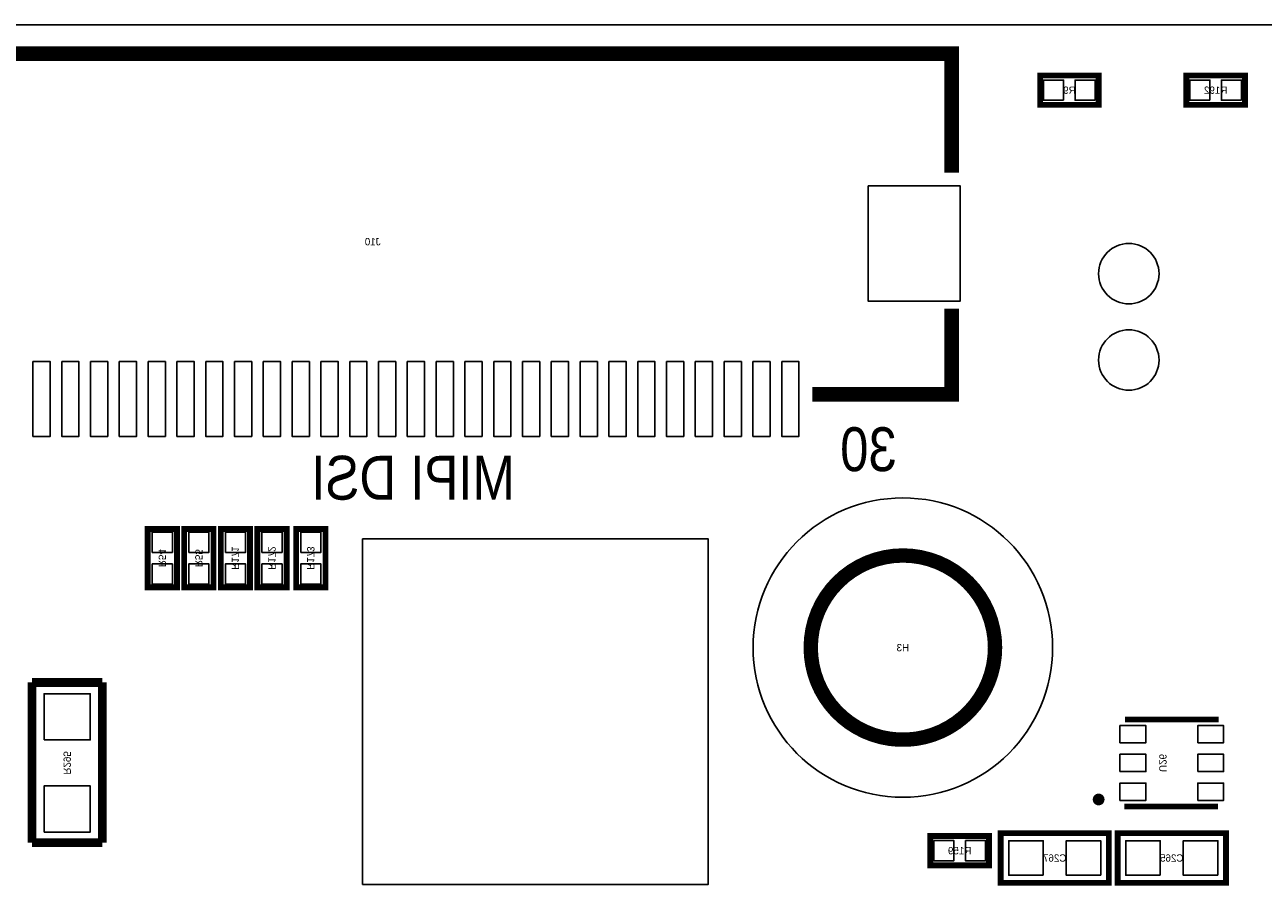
# Model space of a CAD drawing. Extents: x -7 to 92, y 0 to 100.
# Tile 10 of 16: x 31 to 53, y 41 to 56. Entities that reach past the tile are written whole.
import ezdxf
from ezdxf.enums import TextEntityAlignment as Align

# ---------------------------------------------------------------- set-up
doc = ezdxf.new("R2010")
doc.units = 0
for name, color, linetype in [('BG_OUTLINE', 12, 'CONTINUOUS'), ('BG_SILKSCREEN_BOTTOM', 150, 'CONTINUOUS'), ('PG_SILKSCREEN_BOTTOM', 150, 'CONTINUOUS'), ('PIN_BOTTOM', 200, 'CONTINUOUS'), ('RD_SILKSCREEN_BOTTOM', 150, 'CONTINUOUS')]:
    doc.layers.add(name, color=color, linetype=linetype)

msp = doc.modelspace()

# ---------------------------------------------------------------- linework, layer by layer
at = {"layer": 'BG_OUTLINE'}
msp.add_lwpolyline([(0, 1.500124), (0, 54.500018, -0.414227), (1.500124, 55.999888), (15.999968, 55.999888, -0.414241), (16.999966, 54.99989), (16.999966, 52.500022, 0.414244), (18.50009, 50.999898, 0.414204), (19.99996, 52.500022), (19.99996, 54.99989, -0.414226), (20.999958, 55.999888), (21.3614, 55.999888), (83.49996, 55.999888, -0.414216), (85.000084, 54.500018), (85.000084, 1.500124, -0.414251), (83.49996, 0), (1.500124, 0, -0.414262)], format="xyb", close=True, dxfattribs=at)
at = {"layer": 'BG_SILKSCREEN_BOTTOM'}
msp.add_lwpolyline([(36.878006, 47.068994), (36.878006, 41.069006), (42.877994, 41.069006), (42.877994, 47.068994)], close=True, dxfattribs=at)
at = {"layer": 'PG_SILKSCREEN_BOTTOM'}
for points, const_width in [([(47.1043, 53.431186), (47.1043, 55.500016), (27.01417, 55.500016), (27.004264, 55.49011), (27.004264, 55.489856), (27.004264, 53.431186)], 0.254), ([(49.657, 54.61), (48.641, 54.61), (48.641, 55.118), (49.657, 55.118), (49.657, 54.61)], 0.1016), ([(52.197, 54.61), (51.181, 54.61), (51.181, 55.118), (52.197, 55.118), (52.197, 54.61)], 0.1016), ([(44.685458, 49.580038), (47.1043, 49.580038), (47.1043, 51.068986)], 0.254), ([(33.147, 46.228), (33.147, 47.244), (33.655, 47.244), (33.655, 46.228), (33.147, 46.228)], 0.1016), ([(33.782, 46.228), (33.782, 47.244), (34.29, 47.244), (34.29, 46.228), (33.782, 46.228)], 0.1016), ([(34.417, 46.228), (34.417, 47.244), (34.925, 47.244), (34.925, 46.228), (34.417, 46.228)], 0.1016), ([(35.052, 46.228), (35.052, 47.244), (35.56, 47.244), (35.56, 46.228), (35.052, 46.228)], 0.1016), ([(35.725354, 46.228), (35.725354, 47.244), (36.233354, 47.244), (36.233354, 46.228), (35.725354, 46.228)], 0.1016), ([(32.3596, 44.577), (31.1404, 44.577)], 0.1524), ([(31.1404, 44.577), (31.1404, 41.7957)], 0.1524), ([(32.3596, 41.7957), (32.3596, 44.577)], 0.1524), ([(51.739038, 43.93311), (50.116486, 43.93311)], 0.100076), ([(51.728116, 42.424604), (50.105564, 42.424604)], 0.100076), ([(46.736, 41.91), (47.752, 41.91), (47.752, 41.402), (46.736, 41.402), (46.736, 41.91)], 0.1016), ([(49.8348, 41.9608), (47.9552, 41.9608), (47.9552, 41.0972), (49.8348, 41.0972), (49.8348, 41.9608)], 0.1016), ([(51.8668, 41.9608), (49.9872, 41.9608), (49.9872, 41.0972), (51.8668, 41.0972), (51.8668, 41.9608)], 0.1016), ([(31.1404, 41.7957), (32.3596, 41.7957)], 0.1524)]:
    msp.add_lwpolyline(points, dxfattribs=dict(at, const_width=const_width))
for points, const_width in [([(47.858426, 45.18279, 0.999996), (44.658534, 45.18279, 1.000004), (47.858426, 45.18279)], 0.249936), ([(49.70907, 42.545, 0.999095), (49.60493, 42.545254, 1.000906), (49.70907, 42.545)], 0.100076)]:
    msp.add_lwpolyline(points, format="xyb", dxfattribs=dict(at, const_width=const_width))
at = {"layer": 'PIN_BOTTOM'}
for points in [[(49.048924, 54.688994), (49.048924, 55.039006), (48.698912, 55.039006), (48.698912, 54.688994)], [(49.599088, 54.688994), (49.599088, 55.039006), (49.249076, 55.039006), (49.249076, 54.688994)], [(51.588924, 54.688994), (51.588924, 55.039006), (51.238912, 55.039006), (51.238912, 54.688994)], [(52.139088, 54.688994), (52.139088, 55.039006), (51.789076, 55.039006), (51.789076, 54.688994)], [(45.654341, 53.200046), (45.654341, 51.20005), (47.254287, 51.20005), (47.254287, 53.200046)], [(31.154497, 50.150014), (31.154497, 48.850042), (31.454471, 48.850042), (31.454471, 50.150014)], [(31.654369, 50.150014), (31.654369, 48.850042), (31.954343, 48.850042), (31.954343, 50.150014)], [(32.154495, 50.150014), (32.154495, 48.850042), (32.454469, 48.850042), (32.454469, 50.150014)], [(32.654367, 50.150014), (32.654367, 48.850042), (32.954341, 48.850042), (32.954341, 50.150014)], [(33.154493, 50.150014), (33.154493, 48.850042), (33.454467, 48.850042), (33.454467, 50.150014)], [(33.654365, 50.150014), (33.654365, 48.850042), (33.954339, 48.850042), (33.954339, 50.150014)], [(34.154491, 50.150014), (34.154491, 48.850042), (34.454465, 48.850042), (34.454465, 50.150014)], [(34.654363, 50.150014), (34.654363, 48.850042), (34.954337, 48.850042), (34.954337, 50.150014)], [(35.154489, 50.150014), (35.154489, 48.850042), (35.454463, 48.850042), (35.454463, 50.150014)], [(35.654361, 50.150014), (35.654361, 48.850042), (35.954335, 48.850042), (35.954335, 50.150014)], [(36.154487, 50.150014), (36.154487, 48.850042), (36.454461, 48.850042), (36.454461, 50.150014)], [(36.654359, 50.150014), (36.654359, 48.850042), (36.954333, 48.850042), (36.954333, 50.150014)], [(37.154485, 50.150014), (37.154485, 48.850042), (37.454459, 48.850042), (37.454459, 50.150014)], [(37.654357, 50.150014), (37.654357, 48.850042), (37.954331, 48.850042), (37.954331, 50.150014)], [(38.154483, 50.150014), (38.154483, 48.850042), (38.454457, 48.850042), (38.454457, 50.150014)], [(38.654355, 50.150014), (38.654355, 48.850042), (38.954329, 48.850042), (38.954329, 50.150014)], [(39.154481, 50.150014), (39.154481, 48.850042), (39.454455, 48.850042), (39.454455, 50.150014)], [(39.654353, 50.150014), (39.654353, 48.850042), (39.954327, 48.850042), (39.954327, 50.150014)], [(40.154479, 50.150014), (40.154479, 48.850042), (40.454453, 48.850042), (40.454453, 50.150014)], [(40.654351, 50.150014), (40.654351, 48.850042), (40.954325, 48.850042), (40.954325, 50.150014)], [(41.154477, 50.150014), (41.154477, 48.850042), (41.454451, 48.850042), (41.454451, 50.150014)], [(41.654349, 50.150014), (41.654349, 48.850042), (41.954323, 48.850042), (41.954323, 50.150014)], [(42.154475, 50.150014), (42.154475, 48.850042), (42.454449, 48.850042), (42.454449, 50.150014)], [(42.654347, 50.150014), (42.654347, 48.850042), (42.954321, 48.850042), (42.954321, 50.150014)], [(43.154473, 50.150014), (43.154473, 48.850042), (43.454447, 48.850042), (43.454447, 50.150014)], [(43.654345, 50.150014), (43.654345, 48.850042), (43.954319, 48.850042), (43.954319, 50.150014)], [(44.154471, 50.150014), (44.154471, 48.850042), (44.454445, 48.850042), (44.454445, 50.150014)], [(33.225994, 46.836076), (33.576006, 46.836076), (33.576006, 47.186088), (33.225994, 47.186088)], [(33.860994, 46.836076), (34.211006, 46.836076), (34.211006, 47.186088), (33.860994, 47.186088)], [(34.495994, 46.836076), (34.846006, 46.836076), (34.846006, 47.186088), (34.495994, 47.186088)], [(35.130994, 46.836076), (35.481006, 46.836076), (35.481006, 47.186088), (35.130994, 47.186088)], [(35.804348, 46.836076), (36.15436, 46.836076), (36.15436, 47.186088), (35.804348, 47.186088)], [(33.225994, 46.285912), (33.576006, 46.285912), (33.576006, 46.635924), (33.225994, 46.635924)], [(33.860994, 46.285912), (34.211006, 46.285912), (34.211006, 46.635924), (33.860994, 46.635924)], [(34.495994, 46.285912), (34.846006, 46.285912), (34.846006, 46.635924), (34.495994, 46.635924)], [(35.130994, 46.285912), (35.481006, 46.285912), (35.481006, 46.635924), (35.130994, 46.635924)], [(35.804348, 46.285912), (36.15436, 46.285912), (36.15436, 46.635924), (35.804348, 46.635924)], [(31.34995, 43.58005), (32.15005, 43.58005), (32.15005, 44.38015), (31.34995, 44.38015)], [(50.026824, 43.529885), (50.476912, 43.529885), (50.476912, 43.829859), (50.026824, 43.829859)], [(51.377088, 43.529885), (51.827176, 43.529885), (51.827176, 43.829859), (51.377088, 43.829859)], [(50.026824, 43.030013), (50.476912, 43.030013), (50.476912, 43.329987), (50.026824, 43.329987)], [(51.377088, 43.030013), (51.827176, 43.030013), (51.827176, 43.329987), (51.377088, 43.329987)], [(50.026824, 42.530141), (50.476912, 42.530141), (50.476912, 42.830115), (50.026824, 42.830115)], [(51.377088, 42.530141), (51.827176, 42.530141), (51.827176, 42.830115), (51.377088, 42.830115)], [(31.34995, 41.97985), (32.15005, 41.97985), (32.15005, 42.77995), (31.34995, 42.77995)], [(46.793912, 41.831006), (46.793912, 41.480994), (47.143924, 41.480994), (47.143924, 41.831006)], [(47.344076, 41.831006), (47.344076, 41.480994), (47.694088, 41.480994), (47.694088, 41.831006)], [(48.694848, 41.22928), (48.694848, 41.82872), (48.095408, 41.82872), (48.095408, 41.22928)], [(49.694592, 41.22928), (49.694592, 41.82872), (49.095152, 41.82872), (49.095152, 41.22928)], [(50.726848, 41.22928), (50.726848, 41.82872), (50.127408, 41.82872), (50.127408, 41.22928)], [(51.726592, 41.22928), (51.726592, 41.82872), (51.127152, 41.82872), (51.127152, 41.22928)]]:
    msp.add_lwpolyline(points, close=True, dxfattribs=at)
for centre, radius in [((50.18024, 51.677062), 0.525018), ((50.18024, 50.176938), 0.525018), ((46.25848, 45.18279), 2.599944)]:
    msp.add_circle(centre, radius, dxfattribs=at)

# ---------------------------------------------------------------- texts
at = {"layer": 'BG_SILKSCREEN_BOTTOM', "text_generation_flag": 2, "width": 0.866667}
for s, p in [('30', (46.1518, 48.2473)), ('MIPI DSI', (39.5224, 47.752))]:
    msp.add_text(s, height=0.762, dxfattribs=at).set_placement(p)
at = {"layer": 'RD_SILKSCREEN_BOTTOM', "text_generation_flag": 2}
for s, p in [('R9', (49.149, 54.8005)), ('R192', (51.689, 54.8005)), ('J10', (37.054028, 52.16906)), ('H3', (46.25848, 45.11929)), ('R159', (47.244, 41.5925)), ('C267', (48.895, 41.4655)), ('C265', (50.927, 41.4655))]:
    msp.add_text(s, height=0.127, dxfattribs=at).set_placement(p, align=Align.CENTER)
for s, p in [('R54', (33.3375, 46.736254)), ('R55', (33.9725, 46.736254)), ('R171', (34.6075, 46.736254)), ('R172', (35.2425, 46.736254)), ('R173', (35.915854, 46.736254)), ('R295', (31.6865, 43.180254)), ('U26', (50.70983, 43.179238))]:
    msp.add_text(s, height=0.127, rotation=270, dxfattribs=at).set_placement(p, align=Align.CENTER)

doc.saveas('drawing.dxf')
